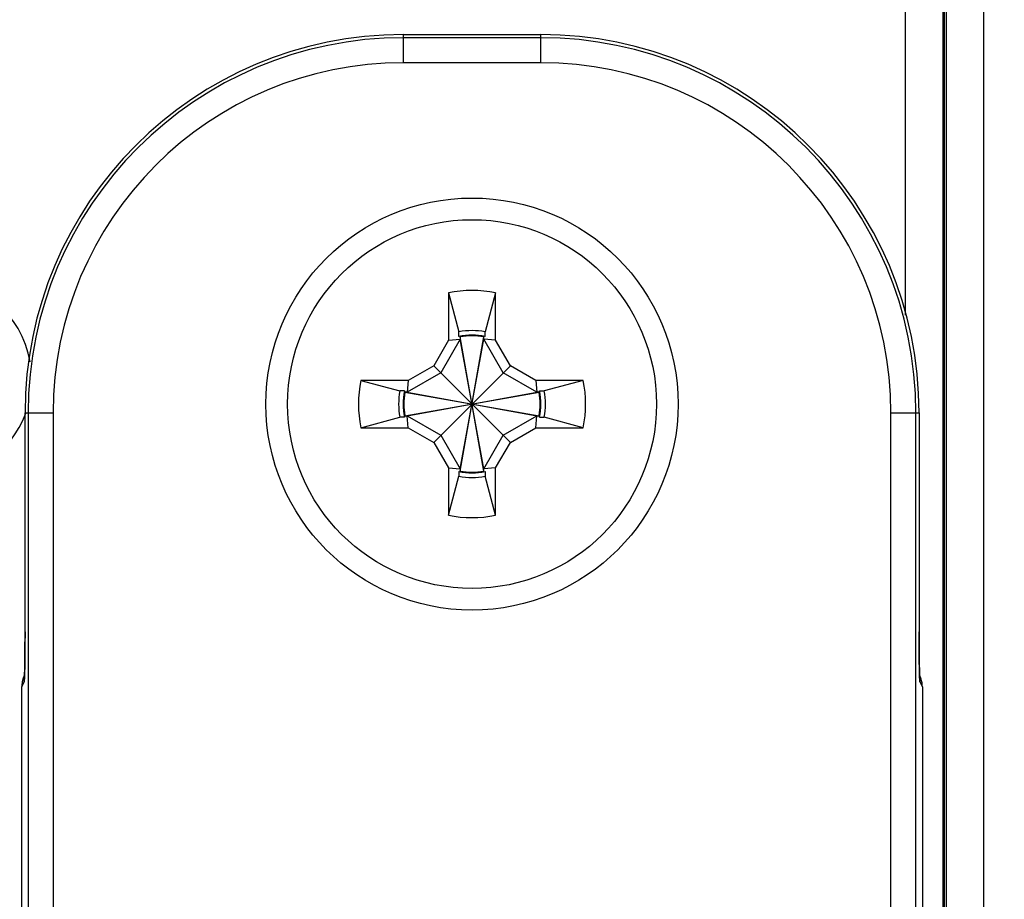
# Model space of a CAD drawing. Header units: inches. Extents: x 0 to 22, y 0 to 17.
# Tile 25 of 31: x 9.759 to 10.547, y 11.655 to 12.36. Entities that reach past the tile are written whole.
import ezdxf

# ---------------------------------------------------------------- set-up
doc = ezdxf.new("R2010")
doc.units = ezdxf.units.IN
doc.header["$LTSCALE"] = 1.21
doc.header["$MEASUREMENT"] = 0
doc.layers.get('0').update_dxf_attribs({"linetype": 'CONTINUOUS'})
doc.layers.add('02___PRT_ALL_AXES', color=7, linetype='CONTINUOUS')
doc.layers.add('DIMENSIONS', color=7, linetype='CONTINUOUS')
doc.styles.get("Standard").update_dxf_attribs({"font": 'txt', "width": 0.8})
doc.dimstyles.new('DIMSTYLE_1', dxfattribs={"dimtxt": 0.125, "dimasz": 0.18, "dimexe": 0.125, "dimexo": 0.0625, "dimgap": 0.0625, "dimtad": 0, "dimtih": 1, "dimtoh": 1, "dimdec": 3, "dimzin": 4, "dimdsep": 46, "dimtxsty": 'STANDARD', "dimblk": '_FILLED', "dimblk1": '_FILLED', "dimblk2": '_FILLED', "dimcen": 0.09, "dimadec": 0, "dimazin": 0, "dimtp": 0.001, "dimtm": 0.001, "dimtfac": 1, "dimtdec": 3, "dimtofl": 0, "dimtmove": 0, "dimatfit": 3, "dimldrblk": '_FILLED', "dimfxl": 1, "dimtolj": 1, "dimtzin": 4, "dimarcsym": 0})

# ---------------------------------------------------------------- blocks, each defined once
blk = doc.blocks.new('_FILLED')
at = {"color": 0, "linetype": 'BYBLOCK'}
blk.add_solid([(0, 0), (-1, 0.1736), (-1, -0.1736)], dxfattribs=at)
blk = doc.blocks.new('*D1')
at = {"layer": 'DIMENSIONS', "color": 2, "linetype": 'CONTINUOUS'}
for p, q in [((10.21424, 12.5264), (8.1764, 12.5264)), ((8.3014, 12.5264), (8.3014, 10.62692)), ((8.3014, 8.47743), (8.3014, 10.37692)), ((10.21424, 8.47743), (8.1764, 8.47743))]:
    blk.add_line(p, q, dxfattribs=at)
at = {"layer": 'DIMENSIONS', "color": 2, "linetype": 'CONTINUOUS', "xscale": 0.18, "yscale": 0.18, "zscale": 0.18}
for p, rotation in [((8.3014, 12.5264), 90), ((8.3014, 8.47743), 269.999997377)]:
    blk.add_blockref('_FILLED', p, dxfattribs=dict(at, rotation=rotation))
at = {"layer": 'DIMENSIONS', "color": 2, "linetype": 'CONTINUOUS', "insert": (8.3014, 10.56442), "char_height": 0.125, "width": 1.425, "attachment_point": 2, "line_spacing_factor": 0.9}
blk.add_mtext('4.049{\\Ftxt.shx;\\W1.000000;\\H0.125000; }[102.84]', dxfattribs=at)
blk = doc.blocks.new('*D5')
at = {"layer": 'DIMENSIONS', "color": 2, "linetype": 'CONTINUOUS'}
for p, q in [((9.18031, 10.56442), (9.18031, 14.49292)), ((14.71699, 12.77188), (14.71699, 14.49292)), ((9.18031, 14.36792), (11.07365, 14.36792)), ((14.71699, 14.36792), (12.82365, 14.36792))]:
    blk.add_line(p, q, dxfattribs=at)
at = {"layer": 'DIMENSIONS', "color": 2, "linetype": 'CONTINUOUS', "xscale": 0.18, "yscale": 0.18, "zscale": 0.18, "rotation": 180}
blk.add_blockref('_FILLED', (9.18031, 14.36792), dxfattribs=at)
at = {"layer": 'DIMENSIONS', "color": 2, "linetype": 'CONTINUOUS', "xscale": 0.18, "yscale": 0.18, "zscale": 0.18}
blk.add_blockref('_FILLED', (14.71699, 14.36792), dxfattribs=at)
at = {"layer": 'DIMENSIONS', "color": 2, "linetype": 'CONTINUOUS', "insert": (11.94865, 14.43042), "char_height": 0.125, "width": 1.625, "attachment_point": 2, "line_spacing_factor": 0.9}
blk.add_mtext('(5.537{\\Ftxt.shx;\\W1.000000;\\H0.125000; }[140.63])', dxfattribs=at)

msp = doc.modelspace()

# ---------------------------------------------------------------- linework, layer by layer
at = {"color": 7, "linetype": 'CONTINUOUS'}
for p, q in [((10.53047, 12.5564), (10.53047, 8.44744)), ((10.50048, 12.5214), (10.50048, 8.48243)), ((10.4989, 12.51179), (10.4989, 8.49205)), ((10.49891, 12.5124), (10.49891, 8.49144)), ((10.46803, 12.12307), (10.46803, 12.43644)), ((10.49802, 8.56638), (10.49802, 12.43746)), ((10.06599, 12.32527), (10.06599, 12.34779)), ((10.06599, 12.34779), (10.17599, 12.34779)), ((10.17599, 12.34526), (10.06599, 12.34526)), ((10.17599, 12.32527), (10.17599, 12.34779)), ((10.17599, 12.32527), (10.06599, 12.32527)), ((10.1021, 12.14088), (10.1021, 12.10308)), ((10.1021, 12.14088), (10.11045, 12.10976)), ((10.13989, 12.14088), (10.13154, 12.10976)), ((10.13989, 12.10308), (10.13989, 12.14088)), ((10.11045, 12.10602), (10.11045, 12.10976)), ((10.13154, 12.10602), (10.13154, 12.10976)), ((10.1021, 12.10308), (10.09029, 12.08263)), ((10.11154, 12.10377), (10.09602, 12.07689)), ((10.1021, 12.10308), (10.11154, 12.10377)), ((10.1114, 12.1062), (10.11154, 12.10566)), ((10.11154, 12.10566), (10.11154, 12.10377)), ((10.11154, 11.99818), (10.13044, 12.10566)), ((10.13044, 11.99818), (10.11154, 12.10566)), ((10.11154, 12.00007), (10.13044, 12.10377)), ((10.13044, 12.00007), (10.11154, 12.10377)), ((10.13059, 12.1062), (10.13044, 12.10566)), ((10.13044, 12.10377), (10.13044, 12.10566)), ((10.14596, 12.07689), (10.13044, 12.10377)), ((10.13989, 12.10308), (10.13044, 12.10377)), ((10.1517, 12.08263), (10.13989, 12.10308)), ((10.09602, 12.07689), (10.06914, 12.06137)), ((10.09029, 12.08263), (10.06983, 12.07082)), ((10.09029, 12.02121), (10.1517, 12.08263)), ((10.1517, 12.02121), (10.09029, 12.08263)), ((10.17285, 12.06137), (10.14596, 12.07689)), ((10.17216, 12.07082), (10.1517, 12.08263)), ((10.03203, 12.07082), (10.06315, 12.06247)), ((10.06983, 12.07082), (10.03203, 12.07082)), ((10.06983, 12.07082), (10.06914, 12.06137)), ((10.17216, 12.07082), (10.17285, 12.06137)), ((10.20995, 12.07082), (10.17216, 12.07082)), ((10.20995, 12.07082), (10.17883, 12.06247)), ((10.06689, 12.06247), (10.06315, 12.06247)), ((10.06672, 12.06151), (10.06725, 12.06137)), ((10.06725, 12.06137), (10.17474, 12.04247)), ((10.06914, 12.06137), (10.06725, 12.06137)), ((10.06725, 12.04247), (10.17474, 12.06137)), ((10.06914, 12.06137), (10.17285, 12.04247)), ((10.06914, 12.04247), (10.17285, 12.06137)), ((10.17474, 12.06137), (10.17285, 12.06137)), ((10.17527, 12.06151), (10.17474, 12.06137)), ((10.17509, 12.06247), (10.17883, 12.06247)), ((9.76312, 11.86947), (9.76312, 12.04492)), ((9.76312, 12.04492), (9.78565, 12.04492)), ((9.76565, 12.04492), (9.76565, 8.95892)), ((9.78565, 12.04492), (9.78565, 8.95892)), ((10.45634, 8.95892), (10.45634, 12.04492)), ((10.45634, 12.04492), (10.47887, 12.04492)), ((10.47634, 8.95892), (10.47634, 12.04492)), ((10.47887, 12.04492), (10.47887, 11.86947)), ((10.03203, 12.03302), (10.06315, 12.04137)), ((10.06689, 12.04137), (10.06315, 12.04137)), ((10.06672, 12.04233), (10.06725, 12.04247)), ((10.06725, 12.04247), (10.06914, 12.04247)), ((10.06983, 12.03302), (10.06914, 12.04247)), ((10.06914, 12.04247), (10.09602, 12.02695)), ((10.14596, 12.02695), (10.17285, 12.04247)), ((10.17216, 12.03302), (10.17285, 12.04247)), ((10.17285, 12.04247), (10.17474, 12.04247)), ((10.17527, 12.04233), (10.17474, 12.04247)), ((10.17509, 12.04137), (10.17883, 12.04137)), ((10.20995, 12.03302), (10.17883, 12.04137)), ((10.03203, 12.03302), (10.06983, 12.03302)), ((10.06983, 12.03302), (10.09029, 12.02121)), ((10.1517, 12.02121), (10.17216, 12.03302)), ((10.17216, 12.03302), (10.20995, 12.03302)), ((10.09029, 12.02121), (10.1021, 12.00075)), ((10.09602, 12.02695), (10.11154, 12.00007)), ((10.13044, 12.00007), (10.14596, 12.02695)), ((10.13989, 12.00075), (10.1517, 12.02121)), ((10.1021, 12.00075), (10.1021, 11.96296)), ((10.1021, 12.00075), (10.11154, 12.00007)), ((10.11045, 11.99782), (10.11045, 11.99408)), ((10.1114, 11.99764), (10.11154, 11.99818)), ((10.11154, 12.00007), (10.11154, 11.99818)), ((10.13989, 12.00075), (10.13044, 12.00007)), ((10.13044, 11.99818), (10.13044, 12.00007)), ((10.13059, 11.99764), (10.13044, 11.99818)), ((10.13154, 11.99782), (10.13154, 11.99408)), ((10.13989, 11.96296), (10.13989, 12.00075)), ((10.1021, 11.96296), (10.11045, 11.99408)), ((10.13989, 11.96296), (10.13154, 11.99408)), ((9.76311, 11.86679), (9.7631, 11.86146)), ((9.76312, 11.86947), (9.76311, 11.86679)), ((9.76312, 11.86947), (9.76312, 11.86947)), ((9.76312, 11.86762), (9.76312, 11.86947)), ((10.47888, 11.86432), (10.47887, 11.86947)), ((10.47887, 11.86947), (10.47887, 11.86947)), ((10.47887, 11.86947), (10.47887, 11.86681)), ((9.76309, 11.85724), (9.7631, 11.86105)), ((9.76292, 11.84168), (9.76295, 11.84335)), ((9.76245, 11.8295), (9.76278, 11.83532)), ((9.76257, 11.83447), (9.76276, 11.83484)), ((10.4792, 11.83532), (10.47954, 11.8295)), ((10.47923, 11.83485), (10.47942, 11.83447)), ((10.47936, 11.83199), (10.47932, 11.83251)), ((9.7605, 11.82561), (9.76245, 11.8295)), ((9.7605, 9.17823), (9.7605, 11.82561)), ((10.47954, 11.8295), (10.48149, 11.82561)), ((10.48149, 11.82561), (10.48149, 9.17823))]:
    msp.add_line(p, q, dxfattribs=at)
for points in [[(10.47907, 11.84171), (10.47902, 11.84468), (10.47898, 11.848), (10.47894, 11.85165), (10.47891, 11.8556), (10.47889, 11.85984), (10.47888, 11.86432)], [(9.7631, 11.86146), (9.76308, 11.85643), (9.76304, 11.85176), (9.763, 11.84752), (9.76295, 11.84374), (9.7629, 11.84046), (9.76284, 11.83767)], [(10.47917, 11.83683), (10.47912, 11.83909), (10.47907, 11.84171)], [(9.76284, 11.83767), (9.76278, 11.83541), (9.76272, 11.83369), (9.76266, 11.83251), (9.76265, 11.83227)], [(10.47932, 11.83251), (10.47928, 11.83353), (10.47922, 11.83498), (10.47917, 11.83683)]]:
    msp.add_lwpolyline(points, dxfattribs=at)
msp.add_circle((10.12099, 12.05192), 0.14764, dxfattribs=at)
for centre, radius, start, end in [((10.06599, 12.04492), 0.30287, 90, 180), ((10.06599, 12.04492), 0.30034, 90, 180), ((10.17599, 12.04492), 0.30287, 0, 90), ((10.17599, 12.04492), 0.30034, 0, 90), ((10.06599, 12.04492), 0.28035, 90, 180), ((10.17599, 12.04492), 0.28035, 0, 90), ((9.68806, 12.07192), 0.08035, 9.84199, 90), ((10.12099, 12.05192), 0.09094, 78.007, 101.993), ((10.12099, 12.05225), 0.05847, 79.60604, 100.39396), ((10.12099, 12.05192), 0.05512, 78.96671, 101.03329), ((10.12099, 12.05192), 0.05457, 80.02839, 99.97161), ((10.12099, 12.05192), 0.09094, 168.007, 191.993), ((10.12099, 12.05192), 0.09094, 348.007, 11.993), ((10.12066, 12.05192), 0.05847, 169.60604, 190.39396), ((10.12099, 12.05192), 0.05512, 168.96671, 191.03329), ((10.12099, 12.05192), 0.05457, 170.02839, 189.97161), ((10.12099, 12.05192), 0.05457, 350.02839, 9.97161), ((10.12099, 12.05192), 0.05512, 348.96671, 11.03329), ((10.12133, 12.05192), 0.05847, 349.60604, 10.39396), ((9.68806, 12.07192), 0.08035, 270, 340.19538), ((10.12099, 12.05192), 0.05512, 258.96671, 281.03329), ((10.12099, 12.05192), 0.05457, 260.02839, 279.97161), ((10.12099, 12.05159), 0.05847, 259.60604, 280.39396), ((10.12099, 12.05192), 0.09094, 258.007, 281.993), ((7.48968, 11.86947), 2.27344, 359.78778, 359.95345), ((12.80484, 11.86957), 2.32598, 180.06807, 180.19478), ((7.99458, 11.86701), 1.76853, 359.48935, 359.68339), ((12.53409, 11.86869), 2.05522, 180.19585, 180.32106), ((12.29702, 11.86737), 1.81815, 180.32148, 180.5103), ((8.61283, 11.86059), 1.15025, 359.14144, 359.36681), ((8.28788, 11.86437), 1.47522, 359.3592, 359.49026), ((12.00098, 11.86484), 1.5221, 180.51425, 180.62914), ((11.71613, 11.86171), 1.23723, 180.62884, 180.83597), ((9.0804, 11.85304), 0.68262, 358.77077, 359.0465), ((11.42547, 11.85759), 0.94654, 180.84361, 180.96267), ((11.24252, 11.85453), 0.76357, 180.96381, 181.13872), ((11.08122, 11.85138), 0.60223, 181.14338, 181.28396), ((9.7805, 11.82562), 0.01999, 161.95886, 168.09469), ((9.78044, 11.82563), 0.01994, 153.67547, 161.93485), ((9.78238, 11.8295), 0.01993, 172.05085, 179.99937), ((9.37552, 11.84636), 0.38742, 358.36689, 358.66275), ((9.24072, 11.84963), 0.52226, 358.64962, 358.76849), ((10.91813, 11.8477), 0.4391, 181.28133, 181.61534), ((10.45965, 11.8295), 0.0199, 359.99491, 7.13654), ((10.46154, 11.82563), 0.01994, 18.06518, 26.32453), ((10.46142, 11.8256), 0.02006, 0.00435, 18.03251), ((9.78057, 11.8256), 0.02007, 168.08341, 179.99212)]:
    msp.add_arc(centre, radius, start, end, dxfattribs=at)
at = {"layer": '02___PRT_ALL_AXES', "color": 7, "linetype": 'CONTINUOUS'}
msp.add_circle((10.12099, 12.05192), 0.165, dxfattribs=at)

# ---------------------------------------------------------------- dimensions: what is measured, and where the dimension line sits
at = {"layer": 'DIMENSIONS', "color": 2, "linetype": 'CONTINUOUS'}
dim = msp.add_linear_dim(base=(9.18031, 14.36792), p1=(14.71699, 12.70938), p2=(9.18031, 10.50192), angle=180, text='(<>)', dimstyle='DIMSTYLE_1', dxfattribs=at)
dim.commit()
dim.dimension.update_dxf_attribs({"geometry": '*D5', "text_midpoint": (11.94865, 14.36792), "dimtype": 160})
dim = msp.add_linear_dim(base=(8.3014, 8.47743), p1=(10.27674, 12.5264), p2=(10.27674, 8.47743), angle=270, dimstyle='DIMSTYLE_1', dxfattribs=at)
dim.commit()
dim.dimension.update_dxf_attribs({"geometry": '*D1', "text_midpoint": (8.3014, 10.50192), "dimtype": 160})

doc.saveas('drawing.dxf')
